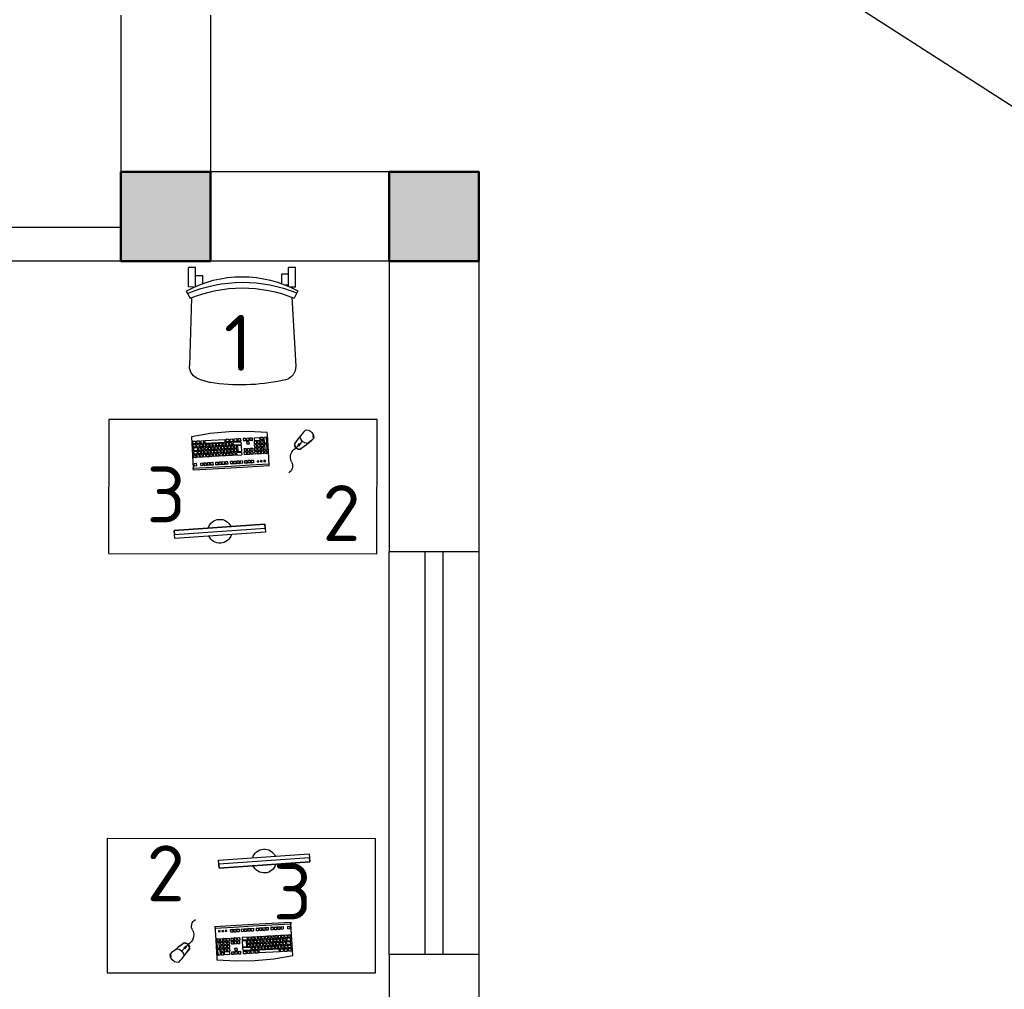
# Model space of a CAD drawing. Header units: millimetres. Extents: x 151654 to 877351, y 70322 to 154322.
# Tile 156 of 173: x 383399 to 387801, y 122399 to 126734. Entities that reach past the tile are written whole.
import ezdxf

# ---------------------------------------------------------------- set-up
doc = ezdxf.new("R2010")
doc.units = ezdxf.units.MM
doc.layers.add('kolonn', color=7, linetype='Continuous')
doc.layers.add('технологич.о', color=152, linetype='Continuous', lineweight=30)
doc.styles.add('GOST', font='isocpeur.ttf')

# ---------------------------------------------------------------- blocks, each defined once
blk = doc.blocks.new('ghsdd')
at = {"ltscale": 50, "true_color": 0x757575}
h = blk.add_hatch(color=8, dxfattribs=at)
h.paths.add_polyline_path([(0, 200), (-200, 200), (-200, 0), (0, 0)])
h.paths.add_polyline_path([(200, 0), (200, 200), (0, 200), (0, 0)])
h.paths.add_polyline_path([(0, 0), (-200, 0), (-200, -200), (0, -200)])
h.paths.add_polyline_path([(0, 0), (0, -200), (200, -200), (200, 0)])
at = {"lineweight": 50, "ltscale": 50}
blk.add_lwpolyline([(200, 200), (200, -200), (-200, -200), (-200, 200), (200, 200)], dxfattribs=at)
blk = doc.blocks.new('клавиатура')
at = {"layer": 'технологич.о', "ltscale": 2}
for p, q in [((-819747.7, 168021.3), (-819733.3, 168105.6)), ((-819733.3, 168105.6), (-819592.6, 168097.4)), ((-819712.4, 168098.6), (-819713.7, 168099.7)), ((-819713.1, 168087), (-819712.4, 168098.6)), ((-819701.9, 168098), (-819712.4, 168098.6)), ((-819702.6, 168086.4), (-819701.9, 168098)), ((-819701.9, 168098), (-819700.9, 168098.7)), ((-819697.1, 168097.7), (-819698.3, 168098.8)), ((-819697.8, 168086), (-819697.1, 168097.7)), ((-819686.6, 168097.1), (-819697.1, 168097.7)), ((-819687.3, 168085.4), (-819686.6, 168097.1)), ((-819686.6, 168097.1), (-819685.7, 168097.7)), ((-819682.4, 168096.8), (-819683.4, 168097.8)), ((-819683.4, 168078.8), (-819682.4, 168096.8)), ((-819682.4, 168096.8), (-819671.9, 168096.2)), ((-819671.9, 168096.2), (-819672.9, 168078.2)), ((-819671.9, 168096.2), (-819671.1, 168096.8)), ((-819667.1, 168095.9), (-819668, 168096.8)), ((-819667.9, 168081.1), (-819667.1, 168095.9)), ((-819667.1, 168095.9), (-819656.6, 168095.3)), ((-819656.6, 168095.3), (-819657.4, 168080.5)), ((-819656.6, 168095.3), (-819655.8, 168095.8)), ((-819651.1, 168095), (-819652.1, 168095.9)), ((-819651.7, 168086), (-819651.1, 168095)), ((-819640.6, 168094.4), (-819651.1, 168095)), ((-819641.1, 168085.4), (-819640.6, 168094.4)), ((-819640.6, 168094.4), (-819639.9, 168094.9)), ((-819592.6, 168097.4), (-819598, 168012.6)), ((-819593.9, 167927.3), (-819584.1, 168096.9)), ((-819584.1, 168096.9), (-819592.6, 168097.4)), ((-819591.9, 168097.4), (-819584.1, 168096.9)), ((-819716.4, 168050.3), (-819715.2, 168051.6)), ((-819714.5, 168063.2), (-819715.6, 168064.3)), ((-819715.4, 168067.9), (-819714.1, 168069.2)), ((-819715.2, 168051.6), (-819714.5, 168063.2)), ((-819715.2, 168051.6), (-819704.6, 168051)), ((-819713.5, 168080.8), (-819714.7, 168081.9)), ((-819714.5, 168085.6), (-819713.1, 168087)), ((-819704, 168062.6), (-819714.5, 168063.2)), ((-819714.1, 168069.2), (-819713.5, 168080.8)), ((-819714.1, 168069.2), (-819703.6, 168068.6)), ((-819702.9, 168080.2), (-819713.5, 168080.8)), ((-819713.1, 168087), (-819702.6, 168086.4)), ((-819704.6, 168051), (-819704, 168062.6)), ((-819704.6, 168051), (-819703.9, 168050)), ((-819704, 168062.6), (-819703, 168063.2)), ((-819703.6, 168068.6), (-819702.9, 168080.2)), ((-819703.6, 168068.6), (-819702.8, 168067.6)), ((-819702.9, 168080.2), (-819701.9, 168080.9)), ((-819702.6, 168086.4), (-819701.7, 168085.3)), ((-819699.9, 168052), (-819700.9, 168052.9)), ((-819700.7, 168056.8), (-819699.6, 168057.6)), ((-819700.5, 168043.1), (-819699.9, 168052)), ((-819699.1, 168066.6), (-819700.1, 168067.5)), ((-819699.9, 168071.3), (-819698.8, 168072.2)), ((-819689.4, 168051.4), (-819699.9, 168052)), ((-819699.6, 168057.6), (-819699.1, 168066.6)), ((-819699.6, 168057.6), (-819689.1, 168057)), ((-819698.2, 168081.2), (-819699.3, 168082.2)), ((-819688.6, 168066), (-819699.1, 168066.6)), ((-819699, 168085.1), (-819697.8, 168086)), ((-819698.8, 168072.2), (-819698.2, 168081.2)), ((-819698.8, 168072.2), (-819688.2, 168071.6)), ((-819687.7, 168080.6), (-819698.2, 168081.2)), ((-819697.8, 168086), (-819687.3, 168085.4)), ((-819689.9, 168042.5), (-819689.4, 168051.4)), ((-819689.4, 168051.4), (-819688.7, 168051.9)), ((-819689.1, 168057), (-819688.6, 168066)), ((-819689.1, 168057), (-819688.4, 168056.4)), ((-819688.6, 168066), (-819687.8, 168066.5)), ((-819688.2, 168071.6), (-819687.7, 168080.6)), ((-819688.2, 168071.6), (-819687.5, 168070.9)), ((-819687.7, 168080.6), (-819686.8, 168081.2)), ((-819687.3, 168085.4), (-819686.5, 168084.7)), ((-819684.2, 168058.5), (-819685.1, 168059.3)), ((-819684.9, 168063.3), (-819683.9, 168064.2)), ((-819684.7, 168049.6), (-819684.2, 168058.5)), ((-819684.5, 168077.9), (-819683.4, 168078.8)), ((-819683.3, 168073.1), (-819684.3, 168074)), ((-819673.7, 168057.9), (-819684.2, 168058.5)), ((-819683.9, 168064.2), (-819683.3, 168073.1)), ((-819683.9, 168064.2), (-819673.3, 168063.6)), ((-819683.4, 168078.8), (-819672.9, 168078.2)), ((-819672.8, 168072.5), (-819683.3, 168073.1)), ((-819674.2, 168048.9), (-819673.7, 168057.9)), ((-819673.7, 168057.9), (-819673, 168058.4)), ((-819673.3, 168063.6), (-819672.8, 168072.5)), ((-819673.3, 168063.6), (-819672.7, 168062.9)), ((-819672.9, 168078.2), (-819672.3, 168077.5)), ((-819672.8, 168072.5), (-819672.1, 168073)), ((-819670.2, 168050.7), (-819669.2, 168051.4)), ((-819668.7, 168060.4), (-819669.5, 168061.2)), ((-819669.4, 168065.2), (-819668.4, 168066)), ((-819669.2, 168051.4), (-819668.7, 168060.4)), ((-819669.2, 168051.4), (-819658.7, 168050.8)), ((-819668.9, 168080.2), (-819667.9, 168081.1)), ((-819667.9, 168075), (-819668.8, 168075.8)), ((-819658.2, 168059.8), (-819668.7, 168060.4)), ((-819668.4, 168066), (-819667.9, 168075)), ((-819668.4, 168066), (-819657.8, 168065.4)), ((-819667.9, 168081.1), (-819657.4, 168080.5)), ((-819657.3, 168074.4), (-819667.9, 168075)), ((-819658.7, 168050.8), (-819658.2, 168059.8)), ((-819658.7, 168050.8), (-819658.1, 168050.2)), ((-819658.2, 168059.8), (-819657.5, 168060.2)), ((-819657.8, 168065.4), (-819657.3, 168074.4)), ((-819657.8, 168065.4), (-819657.3, 168064.8)), ((-819657.4, 168080.5), (-819656.8, 168079.9)), ((-819657.3, 168074.4), (-819656.6, 168074.9)), ((-819653.7, 168051.4), (-819654.6, 168052.2)), ((-819654.3, 168056.2), (-819653.3, 168057)), ((-819654.2, 168042.4), (-819653.7, 168051.4)), ((-819652.8, 168065.9), (-819653.7, 168066.8)), ((-819643.1, 168050.8), (-819653.7, 168051.4)), ((-819653.5, 168070.7), (-819652.5, 168071.5)), ((-819653.3, 168057), (-819652.8, 168065.9)), ((-819653.3, 168057), (-819642.8, 168056.3)), ((-819652, 168080.5), (-819652.9, 168081.3)), ((-819642.3, 168065.3), (-819652.8, 168065.9)), ((-819652.7, 168085.2), (-819651.7, 168086)), ((-819652.5, 168071.5), (-819652, 168080.5)), ((-819652.5, 168071.5), (-819642, 168070.9)), ((-819641.5, 168079.9), (-819652, 168080.5)), ((-819651.7, 168086), (-819641.1, 168085.4)), ((-819643.7, 168041.8), (-819643.1, 168050.8)), ((-819643.1, 168050.8), (-819642.4, 168051.3)), ((-819642.8, 168056.3), (-819642.3, 168065.3)), ((-819642.8, 168056.3), (-819642.2, 168055.7)), ((-819642.3, 168065.3), (-819641.6, 168065.8)), ((-819642, 168070.9), (-819641.5, 168079.9)), ((-819642, 168070.9), (-819641.4, 168070.3)), ((-819641.5, 168079.9), (-819640.8, 168080.4)), ((-819641.1, 168085.4), (-819640.5, 168084.8)), ((-819616.2, 168053.6), (-819615.4, 168054.3)), ((-819614.8, 168063.2), (-819615.6, 168064)), ((-819615.4, 168054.3), (-819614.8, 168063.2)), ((-819615.4, 168054.3), (-819604.8, 168053.7)), ((-819604.3, 168062.6), (-819614.8, 168063.2)), ((-819614.5, 168083.2), (-819613.7, 168083.8)), ((-819613.1, 168092.8), (-819613.9, 168093.5)), ((-819613.7, 168083.8), (-819613.1, 168092.8)), ((-819613.7, 168083.8), (-819603.1, 168083.2)), ((-819602.6, 168092.2), (-819613.1, 168092.8)), ((-819604.8, 168053.7), (-819604.3, 168062.6)), ((-819604.8, 168053.7), (-819604.1, 168052.9)), ((-819604.3, 168062.6), (-819603.4, 168063.3)), ((-819603.1, 168083.2), (-819602.6, 168092.2)), ((-819603.1, 168083.2), (-819602.3, 168082.4)), ((-819602.6, 168092.2), (-819601.7, 168092.8)), ((-819756.1, 167936.7), (-819747.7, 168021.3)), ((-819720.7, 167956.1), (-819715.5, 168046)), ((-819715.5, 168046), (-819716.6, 168047.1)), ((-819715.5, 168046), (-819705, 168045.4)), ((-819705, 168045.4), (-819710.2, 167955.5)), ((-819705, 168045.4), (-819704.1, 168046)), ((-819702.5, 168007.8), (-819703.4, 168008.7)), ((-819703.2, 168012.6), (-819702.2, 168013.4)), ((-819703, 167998.9), (-819702.5, 168007.8)), ((-819701.7, 168022.4), (-819702.6, 168023.3)), ((-819692, 168007.2), (-819702.5, 168007.8)), ((-819702.3, 168027.5), (-819701.3, 168028.3)), ((-819702.2, 168013.4), (-819701.7, 168022.4)), ((-819702.2, 168013.4), (-819691.6, 168012.8)), ((-819700.8, 168037.3), (-819701.7, 168038.2)), ((-819691.1, 168021.8), (-819701.7, 168022.4)), ((-819701.5, 168042.2), (-819700.5, 168043.1)), ((-819701.3, 168028.3), (-819700.8, 168037.3)), ((-819701.3, 168028.3), (-819690.8, 168027.7)), ((-819690.3, 168036.7), (-819700.8, 168037.3)), ((-819700.5, 168043.1), (-819689.9, 168042.5)), ((-819692.5, 167998.2), (-819692, 168007.2)), ((-819692, 168007.2), (-819691.2, 168007.7)), ((-819691.6, 168012.8), (-819691.1, 168021.8)), ((-819691.6, 168012.8), (-819691, 168012.2)), ((-819691.1, 168021.8), (-819690.4, 168022.3)), ((-819690.8, 168027.7), (-819690.3, 168036.7)), ((-819690.8, 168027.7), (-819690.1, 168027.1)), ((-819690.3, 168036.7), (-819689.5, 168037.2)), ((-819689.9, 168042.5), (-819689.3, 168041.8)), ((-819686.7, 168014.3), (-819687.6, 168015.1)), ((-819687.4, 168019.5), (-819686.4, 168020.3)), ((-819687.3, 168005.3), (-819686.7, 168014.3)), ((-819685.9, 168029.2), (-819686.8, 168030)), ((-819676.2, 168013.7), (-819686.7, 168014.3)), ((-819686.5, 168034.2), (-819685.5, 168035)), ((-819686.4, 168020.3), (-819685.9, 168029.2)), ((-819686.4, 168020.3), (-819675.9, 168019.6)), ((-819685, 168044), (-819685.9, 168044.8)), ((-819675.4, 168028.6), (-819685.9, 168029.2)), ((-819685.7, 168048.8), (-819684.7, 168049.6)), ((-819685.5, 168035), (-819685, 168044)), ((-819685.5, 168035), (-819675, 168034.4)), ((-819674.5, 168043.3), (-819685, 168044)), ((-819684.7, 168049.6), (-819674.2, 168048.9)), ((-819676.7, 168004.7), (-819676.2, 168013.7)), ((-819676.2, 168013.7), (-819675.6, 168014.2)), ((-819675.9, 168019.6), (-819675.4, 168028.6)), ((-819675.9, 168019.6), (-819675.3, 168019.1)), ((-819675.4, 168028.6), (-819674.7, 168029.1)), ((-819675, 168034.4), (-819674.5, 168043.3)), ((-819675, 168034.4), (-819674.4, 168033.8)), ((-819674.5, 168043.3), (-819673.8, 168043.8)), ((-819674.2, 168048.9), (-819673.6, 168048.4)), ((-819672.7, 168006.5), (-819671.8, 168007.2)), ((-819671.3, 168016.2), (-819672.1, 168017)), ((-819671.9, 168021.4), (-819670.9, 168022.1)), ((-819671.8, 168007.2), (-819671.3, 168016.2)), ((-819671.8, 168007.2), (-819661.3, 168006.6)), ((-819660.7, 168015.6), (-819671.3, 168016.2)), ((-819670.4, 168031.1), (-819671.2, 168031.9)), ((-819671, 168036.1), (-819670.1, 168036.8)), ((-819670.9, 168022.1), (-819670.4, 168031.1)), ((-819670.9, 168022.1), (-819660.4, 168021.5)), ((-819669.5, 168045.8), (-819670.4, 168046.6)), ((-819659.9, 168030.5), (-819670.4, 168031.1)), ((-819670.1, 168036.8), (-819669.5, 168045.8)), ((-819670.1, 168036.8), (-819659.5, 168036.2)), ((-819659, 168045.2), (-819669.5, 168045.8)), ((-819661.3, 168006.6), (-819660.7, 168015.6)), ((-819661.3, 168006.6), (-819660.7, 168006)), ((-819660.7, 168015.6), (-819660.1, 168016)), ((-819660.4, 168021.5), (-819659.9, 168030.5)), ((-819660.4, 168021.5), (-819659.8, 168020.9)), ((-819659.9, 168030.5), (-819659.2, 168030.9)), ((-819659.5, 168036.2), (-819659, 168045.2)), ((-819659.5, 168036.2), (-819659, 168035.7)), ((-819659, 168045.2), (-819658.4, 168045.6)), ((-819656.2, 168007.2), (-819657.1, 168008.1)), ((-819656.9, 168012.5), (-819655.9, 168013.3)), ((-819656.7, 167998.3), (-819656.2, 168007.2)), ((-819655.4, 168022.3), (-819656.3, 168023.1)), ((-819645.7, 168006.6), (-819656.2, 168007.2)), ((-819656, 168027.1), (-819655, 168027.9)), ((-819655.9, 168013.3), (-819655.4, 168022.3)), ((-819655.9, 168013.3), (-819645.3, 168012.7)), ((-819654.5, 168036.8), (-819655.4, 168037.7)), ((-819644.8, 168021.7), (-819655.4, 168022.3)), ((-819655.2, 168041.6), (-819654.2, 168042.4)), ((-819655, 168027.9), (-819654.5, 168036.8)), ((-819655, 168027.9), (-819644.5, 168027.3)), ((-819644, 168036.2), (-819654.5, 168036.8)), ((-819654.2, 168042.4), (-819643.7, 168041.8)), ((-819646.2, 167997.6), (-819645.7, 168006.6)), ((-819645.7, 168006.6), (-819645, 168007.1)), ((-819645.3, 168012.7), (-819644.8, 168021.7)), ((-819645.3, 168012.7), (-819644.8, 168012.1)), ((-819644.8, 168021.7), (-819644.1, 168022.2)), ((-819644.5, 168027.3), (-819644, 168036.2)), ((-819644.5, 168027.3), (-819643.9, 168026.6)), ((-819644, 168036.2), (-819643.3, 168036.7)), ((-819643.7, 168041.8), (-819643.1, 168041.2)), ((-819618.8, 168008.7), (-819618, 168009.4)), ((-819617.4, 168018.4), (-819618.2, 168019.1)), ((-819618, 168023.7), (-819617.1, 168024.3)), ((-819618, 168009.4), (-819617.4, 168018.4)), ((-819618, 168009.4), (-819607.4, 168008.8)), ((-819616.6, 168033.3), (-819617.4, 168034)), ((-819606.9, 168017.8), (-819617.4, 168018.4)), ((-819617.1, 168038.4), (-819616.2, 168039.1)), ((-819617.1, 168024.3), (-819616.6, 168033.3)), ((-819617.1, 168024.3), (-819606.6, 168023.7)), ((-819606.1, 168032.7), (-819616.6, 168033.3)), ((-819615.7, 168048.1), (-819616.5, 168048.8)), ((-819616.2, 168039.1), (-819615.7, 168048.1)), ((-819616.2, 168039.1), (-819605.7, 168038.5)), ((-819605.2, 168047.5), (-819615.7, 168048.1)), ((-819607.4, 168008.8), (-819606.9, 168017.8)), ((-819607.4, 168008.8), (-819606.7, 168008)), ((-819606.9, 168017.8), (-819606, 168018.4)), ((-819606.6, 168023.7), (-819606.1, 168032.7)), ((-819606.6, 168023.7), (-819605.8, 168022.9)), ((-819606.1, 168032.7), (-819605.1, 168033.3)), ((-819605.7, 168038.5), (-819605.2, 168047.5)), ((-819605.7, 168038.5), (-819604.9, 168037.7)), ((-819605.2, 168047.5), (-819604.3, 168048.1)), ((-819598, 168012.6), (-819602.5, 167927.8)), ((-819705, 167964.2), (-819705.9, 167965)), ((-819705.7, 167969), (-819704.7, 167969.8)), ((-819705.5, 167955.2), (-819705, 167964.2)), ((-819704.2, 167978.7), (-819705.1, 167979.6)), ((-819694.5, 167963.6), (-819705, 167964.2)), ((-819704.9, 167983.5), (-819703.9, 167984.3)), ((-819704.7, 167969.8), (-819704.2, 167978.7)), ((-819704.7, 167969.8), (-819694.2, 167969.2)), ((-819703.3, 167993.3), (-819704.3, 167994.1)), ((-819693.7, 167978.1), (-819704.2, 167978.7)), ((-819704, 167998.1), (-819703, 167998.9)), ((-819703.9, 167984.3), (-819703.3, 167993.3)), ((-819703.9, 167984.3), (-819693.3, 167983.7)), ((-819692.8, 167992.7), (-819703.3, 167993.3)), ((-819703, 167998.9), (-819692.5, 167998.2)), ((-819695, 167954.6), (-819694.5, 167963.6)), ((-819694.5, 167963.6), (-819693.8, 167964)), ((-819694.2, 167969.2), (-819693.7, 167978.1)), ((-819694.2, 167969.2), (-819693.6, 167968.6)), ((-819693.7, 167978.1), (-819693, 167978.6)), ((-819693.3, 167983.7), (-819692.8, 167992.7)), ((-819693.3, 167983.7), (-819692.7, 167983.1)), ((-819692.8, 167992.7), (-819692.1, 167993.1)), ((-819692.5, 167998.2), (-819691.9, 167997.6)), ((-819689.3, 167970.7), (-819690.1, 167971.4)), ((-819689.9, 167975.5), (-819689, 167976.2)), ((-819689.8, 167961.7), (-819689.3, 167970.7)), ((-819688.4, 167985.2), (-819689.3, 167986)), ((-819678.7, 167970.1), (-819689.3, 167970.7)), ((-819689, 167990), (-819688.1, 167990.8)), ((-819689, 167976.2), (-819688.4, 167985.2)), ((-819689, 167976.2), (-819678.4, 167975.6)), ((-819687.6, 167999.8), (-819688.4, 168000.6)), ((-819677.9, 167984.6), (-819688.4, 167985.2)), ((-819688.2, 168004.6), (-819687.3, 168005.3)), ((-819688.1, 167990.8), (-819687.6, 167999.8)), ((-819688.1, 167990.8), (-819677.6, 167990.2)), ((-819677.1, 167999.1), (-819687.6, 167999.8)), ((-819687.3, 168005.3), (-819676.7, 168004.7)), ((-819679.3, 167961.1), (-819678.7, 167970.1)), ((-819678.7, 167970.1), (-819678.1, 167970.5)), ((-819678.4, 167975.6), (-819677.9, 167984.6)), ((-819678.4, 167975.6), (-819677.9, 167975.1)), ((-819677.9, 167984.6), (-819677.3, 167985)), ((-819677.6, 167990.2), (-819677.1, 167999.1)), ((-819677.6, 167990.2), (-819677, 167989.6)), ((-819677.1, 167999.1), (-819676.4, 167999.6)), ((-819676.7, 168004.7), (-819676.2, 168004.2)), ((-819675.2, 167962.8), (-819674.3, 167963.6)), ((-819673.8, 167972.5), (-819674.6, 167973.3)), ((-819674.4, 167977.4), (-819673.5, 167978.1)), ((-819674.3, 167963.6), (-819673.8, 167972.5)), ((-819674.3, 167963.6), (-819663.8, 167962.9)), ((-819672.9, 167987), (-819673.8, 167987.8)), ((-819663.3, 167971.9), (-819673.8, 167972.5)), ((-819673.5, 167991.9), (-819672.6, 167992.6)), ((-819673.5, 167978.1), (-819672.9, 167987)), ((-819673.5, 167978.1), (-819662.9, 167977.5)), ((-819672.1, 168001.6), (-819672.9, 168002.4)), ((-819662.4, 167986.4), (-819672.9, 167987)), ((-819672.6, 167992.6), (-819672.1, 168001.6)), ((-819672.6, 167992.6), (-819662.1, 167992)), ((-819661.6, 168001), (-819672.1, 168001.6)), ((-819663.8, 167962.9), (-819663.3, 167971.9)), ((-819663.8, 167962.9), (-819663.3, 167962.4)), ((-819663.3, 167971.9), (-819662.7, 167972.3)), ((-819662.9, 167977.5), (-819662.4, 167986.4)), ((-819662.9, 167977.5), (-819662.4, 167976.9)), ((-819662.4, 167986.4), (-819661.8, 167986.9)), ((-819662.1, 167992), (-819661.6, 168001)), ((-819662.1, 167992), (-819661.6, 167991.5)), ((-819661.6, 168001), (-819661, 168001.4)), ((-819658.8, 167962.6), (-819659.7, 167963.5)), ((-819659.4, 167967.9), (-819658.5, 167968.7)), ((-819659.3, 167953.7), (-819658.8, 167962.6)), ((-819657.9, 167977.7), (-819658.8, 167978.5)), ((-819648.3, 167962), (-819658.8, 167962.6)), ((-819658.6, 167983), (-819657.6, 167983.8)), ((-819658.5, 167968.7), (-819657.9, 167977.7)), ((-819658.5, 167968.7), (-819647.9, 167968.1)), ((-819657.1, 167992.7), (-819657.9, 167993.5)), ((-819647.4, 167977), (-819657.9, 167977.7)), ((-819657.7, 167997.5), (-819656.7, 167998.3)), ((-819657.6, 167983.8), (-819657.1, 167992.7)), ((-819657.6, 167983.8), (-819647.1, 167983.1)), ((-819646.5, 167992.1), (-819657.1, 167992.7)), ((-819656.7, 167998.3), (-819646.2, 167997.6)), ((-819648.8, 167953.1), (-819648.3, 167962)), ((-819648.3, 167962), (-819647.6, 167962.5)), ((-819647.9, 167968.1), (-819647.4, 167977)), ((-819647.9, 167968.1), (-819647.4, 167967.5)), ((-819647.4, 167977), (-819646.7, 167977.5)), ((-819647.1, 167983.1), (-819646.5, 167992.1)), ((-819647.1, 167983.1), (-819646.5, 167982.6)), ((-819646.5, 167992.1), (-819645.9, 167992.6)), ((-819646.2, 167997.6), (-819645.6, 167997.1)), ((-819620.4, 167967.3), (-819621.2, 167968)), ((-819620.9, 167972.2), (-819620.1, 167972.9)), ((-819620.9, 167958.3), (-819620.4, 167967.3)), ((-819609.9, 167966.7), (-819620.4, 167967.3)), ((-819619.6, 167981.8), (-819620.3, 167982.6)), ((-819620.1, 167986.6), (-819619.2, 167987.3)), ((-819620.1, 167972.9), (-819619.6, 167981.8)), ((-819620.1, 167972.9), (-819609.6, 167972.2)), ((-819609, 167981.2), (-819619.6, 167981.8)), ((-819618.7, 167996.3), (-819619.5, 167997)), ((-819619.2, 167987.3), (-819618.7, 167996.3)), ((-819619.2, 167987.3), (-819608.7, 167986.7)), ((-819608.2, 167995.7), (-819618.7, 167996.3)), ((-819610.4, 167957.7), (-819609.9, 167966.7)), ((-819609.9, 167966.7), (-819609, 167967.3)), ((-819609.6, 167972.2), (-819609, 167981.2)), ((-819609.6, 167972.2), (-819608.8, 167971.5)), ((-819609, 167981.2), (-819608.1, 167981.8)), ((-819608.7, 167986.7), (-819608.2, 167995.7)), ((-819608.7, 167986.7), (-819607.9, 167985.9)), ((-819608.2, 167995.7), (-819607.3, 167996.3)), ((-819757.4, 167851.6), (-819756.1, 167936.7)), ((-819723.9, 167919.5), (-819722.8, 167920.7)), ((-819722.1, 167932.3), (-819723.1, 167933.2)), ((-819722.8, 167937.4), (-819721.7, 167938.5)), ((-819722.8, 167920.7), (-819722.1, 167932.3)), ((-819722.8, 167920.7), (-819712.2, 167920.1)), ((-819721, 167950.1), (-819722.1, 167951)), ((-819711.6, 167931.6), (-819722.1, 167932.3)), ((-819721.8, 167954.9), (-819720.7, 167956.1)), ((-819721.7, 167938.5), (-819721, 167950.1)), ((-819721.7, 167938.5), (-819711.2, 167937.9)), ((-819710.5, 167949.5), (-819721, 167950.1)), ((-819720.7, 167956.1), (-819710.2, 167955.5)), ((-819712.2, 167920.1), (-819711.6, 167931.6)), ((-819712.2, 167920.1), (-819711.5, 167919.2)), ((-819711.6, 167931.6), (-819710.7, 167932.2)), ((-819711.2, 167937.9), (-819710.5, 167949.5)), ((-819711.2, 167937.9), (-819710.5, 167937)), ((-819710.5, 167949.5), (-819709.7, 167950.1)), ((-819710.2, 167955.5), (-819709.5, 167954.6)), ((-819709.7, 167884), (-819707.6, 167919.8)), ((-819707.6, 167919.8), (-819708.5, 167920.7)), ((-819708.2, 167924.8), (-819707.3, 167925.6)), ((-819706.7, 167934.6), (-819707.6, 167935.4)), ((-819707.6, 167919.8), (-819697.1, 167919.2)), ((-819707.4, 167939.6), (-819706.4, 167940.3)), ((-819707.3, 167925.6), (-819706.7, 167934.6)), ((-819707.3, 167925.6), (-819696.7, 167925)), ((-819705.9, 167949.3), (-819706.8, 167950.1)), ((-819696.2, 167934), (-819706.7, 167934.6)), ((-819706.5, 167954.4), (-819705.5, 167955.2)), ((-819706.4, 167940.3), (-819705.9, 167949.3)), ((-819706.4, 167940.3), (-819695.9, 167939.7)), ((-819695.4, 167948.7), (-819705.9, 167949.3)), ((-819705.5, 167955.2), (-819695, 167954.6)), ((-819697.1, 167919.2), (-819699.2, 167883.4)), ((-819697.1, 167919.2), (-819696.4, 167919.7)), ((-819696.7, 167925), (-819696.2, 167934)), ((-819696.7, 167925), (-819696.1, 167924.4)), ((-819696.2, 167934), (-819695.5, 167934.4)), ((-819695.9, 167939.7), (-819695.4, 167948.7)), ((-819695.9, 167939.7), (-819695.3, 167939.1)), ((-819695.4, 167948.7), (-819694.7, 167949.2)), ((-819695, 167954.6), (-819694.4, 167954)), ((-819693.2, 167917.5), (-819692.3, 167918.2)), ((-819691.8, 167927.2), (-819692.6, 167928)), ((-819692.4, 167931.5), (-819691.5, 167932.3)), ((-819692.3, 167918.2), (-819691.8, 167927.2)), ((-819692.3, 167918.2), (-819681.8, 167917.6)), ((-819691, 167941.2), (-819691.8, 167942)), ((-819681.3, 167926.6), (-819691.8, 167927.2)), ((-819691.6, 167946.4), (-819690.6, 167947.1)), ((-819691.5, 167932.3), (-819691, 167941.2)), ((-819691.5, 167932.3), (-819681, 167931.7)), ((-819680.5, 167940.6), (-819691, 167941.2)), ((-819690.1, 167956.1), (-819690.9, 167956.9)), ((-819690.7, 167961), (-819689.8, 167961.7)), ((-819690.6, 167947.1), (-819690.1, 167956.1)), ((-819690.6, 167947.1), (-819680.1, 167946.5)), ((-819679.6, 167955.5), (-819690.1, 167956.1)), ((-819689.8, 167961.7), (-819679.3, 167961.1)), ((-819681.8, 167917.6), (-819681.3, 167926.6)), ((-819681.3, 167926.6), (-819680.6, 167927)), ((-819681, 167931.7), (-819680.5, 167940.6)), ((-819681, 167931.7), (-819680.4, 167931.1)), ((-819680.5, 167940.6), (-819679.8, 167941.1)), ((-819680.1, 167946.5), (-819679.6, 167955.5)), ((-819680.1, 167946.5), (-819679.6, 167946)), ((-819679.6, 167955.5), (-819679, 167955.9)), ((-819679.3, 167961.1), (-819678.7, 167960.5)), ((-819677.8, 167918.7), (-819676.9, 167919.4)), ((-819676.3, 167928.4), (-819677.2, 167929.1)), ((-819676.9, 167933.4), (-819676, 167934.1)), ((-819676.9, 167919.4), (-819676.3, 167928.4)), ((-819676.9, 167919.4), (-819666.3, 167918.8)), ((-819675.5, 167943.1), (-819676.3, 167943.9)), ((-819665.8, 167927.7), (-819676.3, 167928.4)), ((-819676.1, 167948.3), (-819675.2, 167949)), ((-819676, 167934.1), (-819675.5, 167943.1)), ((-819676, 167934.1), (-819665.5, 167933.5)), ((-819665, 167942.5), (-819675.5, 167943.1)), ((-819674.6, 167958), (-819675.4, 167958.7)), ((-819675.2, 167949), (-819674.6, 167958)), ((-819675.2, 167949), (-819664.6, 167948.4)), ((-819664.1, 167957.3), (-819674.6, 167958)), ((-819666.3, 167918.8), (-819665.8, 167927.7)), ((-819666.3, 167918.8), (-819665.8, 167918.2)), ((-819665.8, 167927.7), (-819665.2, 167928.2)), ((-819665.5, 167933.5), (-819665, 167942.5)), ((-819665.5, 167933.5), (-819665, 167933)), ((-819665, 167942.5), (-819664.4, 167942.9)), ((-819664.6, 167948.4), (-819664.1, 167957.3)), ((-819664.6, 167948.4), (-819664.1, 167947.8)), ((-819664.1, 167957.3), (-819663.5, 167957.8)), ((-819661.4, 167918.5), (-819662.3, 167919.4)), ((-819662, 167923.3), (-819661, 167924.1)), ((-819661.9, 167909.6), (-819661.4, 167918.5)), ((-819660.5, 167933.1), (-819661.4, 167933.9)), ((-819650.8, 167917.9), (-819661.4, 167918.5)), ((-819661.2, 167938), (-819660.2, 167938.8)), ((-819661, 167924.1), (-819660.5, 167933.1)), ((-819661, 167924.1), (-819650.5, 167923.5)), ((-819659.7, 167947.8), (-819660.5, 167948.6)), ((-819650, 167932.5), (-819660.5, 167933.1)), ((-819660.3, 167952.9), (-819659.3, 167953.7)), ((-819660.2, 167938.8), (-819659.7, 167947.8)), ((-819660.2, 167938.8), (-819649.7, 167938.2)), ((-819649.1, 167947.1), (-819659.7, 167947.8)), ((-819659.3, 167953.7), (-819648.8, 167953.1)), ((-819651.4, 167909), (-819650.8, 167917.9)), ((-819650.8, 167917.9), (-819650.2, 167918.4)), ((-819650.5, 167923.5), (-819650, 167932.5)), ((-819650.5, 167923.5), (-819649.9, 167922.9)), ((-819650, 167932.5), (-819649.3, 167932.9)), ((-819649.7, 167938.2), (-819649.1, 167947.1)), ((-819649.7, 167938.2), (-819649.1, 167937.6)), ((-819649.1, 167947.1), (-819648.5, 167947.6)), ((-819648.8, 167953.1), (-819648.2, 167952.5)), ((-819623.9, 167920.5), (-819623.1, 167921.2)), ((-819622.6, 167930.2), (-819623.3, 167930.9)), ((-819623.1, 167921.2), (-819622.6, 167930.2)), ((-819623.1, 167921.2), (-819612.5, 167920.6)), ((-819622.6, 167943), (-819621.8, 167943.7)), ((-819612, 167929.6), (-819622.6, 167930.2)), ((-819621.3, 167952.7), (-819622, 167953.4)), ((-819621.8, 167957.7), (-819620.9, 167958.3)), ((-819621.8, 167943.7), (-819621.3, 167952.7)), ((-819621.8, 167943.7), (-819611.2, 167943.1)), ((-819610.7, 167952.1), (-819621.3, 167952.7)), ((-819620.9, 167958.3), (-819610.4, 167957.7)), ((-819612.5, 167920.6), (-819612, 167929.6)), ((-819612.5, 167920.6), (-819611.8, 167919.8)), ((-819612, 167929.6), (-819611.1, 167930.2)), ((-819611.2, 167943.1), (-819610.7, 167952.1)), ((-819611.2, 167943.1), (-819610.5, 167942.3)), ((-819610.7, 167952.1), (-819609.8, 167952.7)), ((-819610.4, 167957.7), (-819609.6, 167956.9)), ((-819602.5, 167927.8), (-819607.8, 167843)), ((-819603.7, 167757.6), (-819593.9, 167927.3)), ((-819726, 167884.4), (-819724.8, 167885.6)), ((-819724.1, 167897.2), (-819725.2, 167898.2)), ((-819724.9, 167902), (-819723.8, 167903.1)), ((-819724.8, 167885.6), (-819724.1, 167897.2)), ((-819724.8, 167885.6), (-819714.3, 167885)), ((-819723.1, 167914.7), (-819724.1, 167915.7)), ((-819713.6, 167896.6), (-819724.1, 167897.2)), ((-819723.8, 167903.1), (-819723.1, 167914.7)), ((-819723.8, 167903.1), (-819713.2, 167902.5)), ((-819712.6, 167914.1), (-819723.1, 167914.7)), ((-819714.3, 167885), (-819713.6, 167896.6)), ((-819714.3, 167885), (-819713.5, 167884.1)), ((-819713.6, 167896.6), (-819712.7, 167897.2)), ((-819713.2, 167902.5), (-819712.6, 167914.1)), ((-819713.2, 167902.5), (-819712.5, 167901.6)), ((-819712.6, 167914.1), (-819711.7, 167914.7)), ((-819710.7, 167883.3), (-819709.7, 167884)), ((-819709.7, 167884), (-819699.2, 167883.4)), ((-819699.2, 167883.4), (-819698.5, 167882.8)), ((-819696, 167882.3), (-819694.8, 167883.2)), ((-819694, 167900.1), (-819694.9, 167901.1)), ((-819694.8, 167883.2), (-819694, 167900.1)), ((-819694.8, 167883.2), (-819668.5, 167881.6)), ((-819694.3, 167903.5), (-819693.3, 167904.3)), ((-819694, 167900.1), (-819667.5, 167898.6)), ((-819692.8, 167913.3), (-819693.7, 167914.1)), ((-819693.3, 167904.3), (-819692.8, 167913.3)), ((-819693.3, 167904.3), (-819682.8, 167903.7)), ((-819682.3, 167912.7), (-819692.8, 167913.3)), ((-819682.8, 167903.7), (-819682.3, 167912.7)), ((-819682.8, 167903.7), (-819682.2, 167903.1)), ((-819682.3, 167912.7), (-819681.6, 167913.2)), ((-819681.8, 167917.6), (-819681.2, 167917)), ((-819678.7, 167903.8), (-819677.7, 167904.5)), ((-819677.2, 167913.5), (-819678, 167914.3)), ((-819677.7, 167904.5), (-819677.2, 167913.5)), ((-819677.7, 167904.5), (-819667.2, 167903.9)), ((-819666.7, 167912.9), (-819677.2, 167913.5)), ((-819667.5, 167898.6), (-819668.5, 167881.6)), ((-819668.5, 167881.6), (-819668.1, 167881.3)), ((-819667.5, 167898.6), (-819667, 167898.9)), ((-819667.2, 167903.9), (-819666.7, 167912.9)), ((-819667.2, 167903.9), (-819666.7, 167903.4)), ((-819666.7, 167912.9), (-819666.1, 167913.3)), ((-819664.5, 167880.8), (-819663.5, 167881.4)), ((-819663.5, 167881.4), (-819662.2, 167903.7)), ((-819663.5, 167881.4), (-819653, 167880.8)), ((-819662.2, 167903.7), (-819663.1, 167904.5)), ((-819662.9, 167908.8), (-819661.9, 167909.6)), ((-819662.2, 167903.7), (-819651.7, 167903)), ((-819661.9, 167909.6), (-819651.4, 167909)), ((-819651.7, 167903), (-819653, 167880.8)), ((-819653, 167880.8), (-819652.4, 167880.3)), ((-819651.7, 167903), (-819651, 167903.5)), ((-819651.4, 167909), (-819650.8, 167908.4)), ((-819626.5, 167876.5), (-819625.6, 167877.2)), ((-819625.1, 167886.2), (-819625.9, 167886.9)), ((-819625.6, 167891.4), (-819624.8, 167892.1)), ((-819625.6, 167877.2), (-819625.1, 167886.2)), ((-819625.6, 167877.2), (-819615.1, 167876.6)), ((-819614.6, 167885.6), (-819625.1, 167886.2)), ((-819624.2, 167901.1), (-819625, 167901.8)), ((-819624.8, 167906.1), (-819623.9, 167906.8)), ((-819624.8, 167892.1), (-819624.2, 167901.1)), ((-819624.8, 167892.1), (-819614.2, 167891.5)), ((-819623.4, 167915.7), (-819624.2, 167916.5)), ((-819613.7, 167900.5), (-819624.2, 167901.1)), ((-819623.9, 167906.8), (-819623.4, 167915.7)), ((-819623.9, 167906.8), (-819613.4, 167906.1)), ((-819612.9, 167915.1), (-819623.4, 167915.7)), ((-819615.1, 167876.6), (-819614.6, 167885.6)), ((-819615.1, 167876.6), (-819614.3, 167875.8)), ((-819614.6, 167885.6), (-819613.7, 167886.2)), ((-819614.2, 167891.5), (-819613.7, 167900.5)), ((-819614.2, 167891.5), (-819613.5, 167890.7)), ((-819613.7, 167900.5), (-819612.8, 167901.1)), ((-819613.4, 167906.1), (-819612.9, 167915.1)), ((-819613.4, 167906.1), (-819612.6, 167905.4)), ((-819612.9, 167915.1), (-819612, 167915.7)), ((-819753, 167766.3), (-819757.4, 167851.6)), ((-819728.9, 167833.3), (-819727.8, 167834.2)), ((-819727.2, 167843.2), (-819728.3, 167844.2)), ((-819728, 167848.1), (-819726.9, 167849)), ((-819727.8, 167834.2), (-819727.2, 167843.2)), ((-819727.8, 167834.2), (-819717.2, 167833.6)), ((-819726.4, 167857.9), (-819727.4, 167858.9)), ((-819727.2, 167862.7), (-819726.1, 167863.6)), ((-819716.7, 167842.6), (-819727.2, 167843.2)), ((-819726.9, 167849), (-819726.4, 167857.9)), ((-819726.9, 167849), (-819716.4, 167848.4)), ((-819725.5, 167872.6), (-819726.6, 167873.5)), ((-819715.9, 167857.3), (-819726.4, 167857.9)), ((-819726.1, 167863.6), (-819725.5, 167872.6)), ((-819726.1, 167863.6), (-819715.5, 167863)), ((-819715, 167871.9), (-819725.5, 167872.6)), ((-819717.2, 167833.6), (-819716.7, 167842.6)), ((-819717.2, 167833.6), (-819716.5, 167832.9)), ((-819716.7, 167842.6), (-819715.9, 167843.2)), ((-819716.4, 167848.4), (-819715.9, 167857.3)), ((-819716.4, 167848.4), (-819715.7, 167847.6)), ((-819715.9, 167857.3), (-819715, 167857.9)), ((-819715.5, 167863), (-819715, 167871.9)), ((-819715.5, 167863), (-819714.8, 167862.3)), ((-819715, 167871.9), (-819714.2, 167872.5)), ((-819712.6, 167847.3), (-819711.6, 167848.1)), ((-819711.1, 167857.1), (-819712, 167857.9)), ((-819711.6, 167848.1), (-819711.1, 167857.1)), ((-819711.6, 167848.1), (-819701.1, 167847.5)), ((-819700.5, 167856.4), (-819711.1, 167857.1)), ((-819701.1, 167847.5), (-819700.5, 167856.4)), ((-819701.1, 167847.5), (-819700.4, 167846.8)), ((-819700.5, 167856.4), (-819699.8, 167857)), ((-819682.6, 167830.9), (-819681.8, 167831.6)), ((-819681.3, 167840.5), (-819682, 167841.2)), ((-819681.8, 167831.6), (-819681.3, 167840.5)), ((-819681.8, 167831.6), (-819671.3, 167830.9)), ((-819681.7, 167845.7), (-819680.9, 167846.3)), ((-819681.3, 167840.5), (-819670.7, 167839.9)), ((-819680.4, 167855.3), (-819681.1, 167855.9)), ((-819680.9, 167846.3), (-819680.4, 167855.3)), ((-819680.9, 167846.3), (-819670.4, 167845.7)), ((-819680.8, 167860.3), (-819680.1, 167860.9)), ((-819680.4, 167855.3), (-819669.9, 167854.7)), ((-819679.6, 167869.9), (-819680.2, 167870.5)), ((-819680.1, 167860.9), (-819679.6, 167869.9)), ((-819680.1, 167860.9), (-819669.6, 167860.3)), ((-819679.6, 167869.9), (-819669, 167869.3)), ((-819670.7, 167839.9), (-819671.3, 167830.9)), ((-819671.3, 167830.9), (-819670.8, 167830.5)), ((-819670.7, 167839.9), (-819670.3, 167840.2)), ((-819669.9, 167854.7), (-819670.4, 167845.7)), ((-819670.4, 167845.7), (-819670, 167845.3)), ((-819669.9, 167854.7), (-819669.4, 167855)), ((-819669, 167869.3), (-819669.6, 167860.3)), ((-819669.6, 167860.3), (-819669.2, 167859.9)), ((-819669, 167869.3), (-819668.6, 167869.6)), ((-819667.5, 167829.8), (-819666.5, 167830.7)), ((-819665.9, 167839.6), (-819666.9, 167840.5)), ((-819666.6, 167844.6), (-819665.6, 167845.4)), ((-819666.5, 167830.7), (-819665.9, 167839.6)), ((-819666.5, 167830.7), (-819655.9, 167830.1)), ((-819665.1, 167854.4), (-819666, 167855.2)), ((-819655.4, 167839), (-819665.9, 167839.6)), ((-819665.7, 167859.2), (-819664.8, 167860)), ((-819665.6, 167845.4), (-819665.1, 167854.4)), ((-819665.6, 167845.4), (-819655.1, 167844.8)), ((-819664.2, 167869), (-819665.1, 167869.8)), ((-819654.6, 167853.8), (-819665.1, 167854.4)), ((-819664.8, 167860), (-819664.2, 167869)), ((-819664.8, 167860), (-819654.2, 167859.4)), ((-819653.7, 167868.4), (-819664.2, 167869)), ((-819655.9, 167830.1), (-819655.4, 167839)), ((-819655.9, 167830.1), (-819655.3, 167829.4)), ((-819655.4, 167839), (-819654.7, 167839.5)), ((-819655.1, 167844.8), (-819654.6, 167853.8)), ((-819655.1, 167844.8), (-819654.5, 167844.2)), ((-819654.6, 167853.8), (-819653.9, 167854.3)), ((-819654.2, 167859.4), (-819653.7, 167868.4)), ((-819654.2, 167859.4), (-819653.6, 167858.8)), ((-819653.7, 167868.4), (-819653, 167868.9)), ((-819627.9, 167837.5), (-819628.7, 167838.3)), ((-819628.5, 167842.5), (-819627.6, 167843.2)), ((-819628.4, 167828.6), (-819627.9, 167837.5)), ((-819627.1, 167852.2), (-819627.9, 167852.9)), ((-819617.4, 167836.9), (-819627.9, 167837.5)), ((-819627.6, 167857.1), (-819626.7, 167857.8)), ((-819627.6, 167843.2), (-819627.1, 167852.2)), ((-819627.6, 167843.2), (-819617.1, 167842.6)), ((-819616.6, 167851.6), (-819627.1, 167852.2)), ((-819626.2, 167866.8), (-819627, 167867.5)), ((-819626.7, 167857.8), (-819626.2, 167866.8)), ((-819626.7, 167857.8), (-819616.2, 167857.2)), ((-819615.7, 167866.2), (-819626.2, 167866.8)), ((-819617.9, 167828), (-819617.4, 167836.9)), ((-819617.4, 167836.9), (-819616.5, 167837.6)), ((-819617.1, 167842.6), (-819616.6, 167851.6)), ((-819617.1, 167842.6), (-819616.3, 167841.8)), ((-819616.6, 167851.6), (-819615.6, 167852.2)), ((-819616.2, 167857.2), (-819615.7, 167866.2)), ((-819616.2, 167857.2), (-819615.4, 167856.4)), ((-819615.7, 167866.2), (-819614.8, 167866.8)), ((-819607.8, 167843), (-819612.3, 167758.1)), ((-819731.9, 167785.5), (-819730.5, 167786.6)), ((-819730, 167795.6), (-819731.2, 167796.7)), ((-819731, 167800), (-819729.7, 167800.9)), ((-819730.5, 167786.6), (-819730, 167795.6)), ((-819730.5, 167786.6), (-819720, 167786)), ((-819719.5, 167795), (-819730, 167795.6)), ((-819729.7, 167800.9), (-819728.3, 167825)), ((-819729.7, 167800.9), (-819719.2, 167800.3)), ((-819728.3, 167825), (-819729.4, 167826)), ((-819728.3, 167825), (-819717.8, 167824.3)), ((-819720, 167786), (-819719.5, 167795)), ((-819720, 167786), (-819719.1, 167785.1)), ((-819719.5, 167795), (-819718.4, 167795.7)), ((-819717.8, 167824.3), (-819719.2, 167800.3)), ((-819719.2, 167800.3), (-819718.3, 167799.5)), ((-819717.8, 167824.3), (-819716.8, 167825)), ((-819716.5, 167784.7), (-819715.2, 167785.7)), ((-819714.7, 167794.7), (-819715.8, 167795.8)), ((-819715.6, 167799.5), (-819714.3, 167800.5)), ((-819715.2, 167785.7), (-819714.7, 167794.7)), ((-819715.2, 167785.7), (-819704.7, 167785.1)), ((-819713.8, 167809.5), (-819714.9, 167810.5)), ((-819714.7, 167814.1), (-819713.5, 167815.1)), ((-819704.2, 167794.1), (-819714.7, 167794.7)), ((-819714.3, 167800.5), (-819713.8, 167809.5)), ((-819714.3, 167800.5), (-819703.8, 167799.9)), ((-819713, 167824.1), (-819714, 167825.1)), ((-819703.3, 167808.8), (-819713.8, 167809.5)), ((-819713.5, 167815.1), (-819713, 167824.1)), ((-819713.5, 167815.1), (-819703, 167814.5)), ((-819702.5, 167823.5), (-819713, 167824.1)), ((-819704.7, 167785.1), (-819704.2, 167794.1)), ((-819704.2, 167794.1), (-819703.2, 167794.8)), ((-819703.8, 167799.9), (-819703.3, 167808.8)), ((-819703.8, 167799.9), (-819703, 167799.1)), ((-819703.3, 167808.8), (-819702.4, 167809.5)), ((-819703, 167814.5), (-819702.5, 167823.5)), ((-819703, 167814.5), (-819702.2, 167813.7)), ((-819702.5, 167823.5), (-819701.6, 167824.1)), ((-819699.4, 167793.8), (-819700.4, 167794.8)), ((-819700.2, 167798.7), (-819699, 167799.6)), ((-819699.9, 167784.8), (-819699.4, 167793.8)), ((-819698.5, 167808.6), (-819699.5, 167809.5)), ((-819688.8, 167793.2), (-819699.4, 167793.8)), ((-819699.3, 167813.3), (-819698.2, 167814.2)), ((-819699, 167799.6), (-819698.5, 167808.6)), ((-819699, 167799.6), (-819688.5, 167799)), ((-819697.6, 167823.2), (-819698.6, 167824.1)), ((-819688, 167808), (-819698.5, 167808.6)), ((-819698.2, 167814.2), (-819697.6, 167823.2)), ((-819698.2, 167814.2), (-819687.6, 167813.6)), ((-819687.1, 167822.6), (-819697.6, 167823.2)), ((-819689.3, 167784.2), (-819688.8, 167793.2)), ((-819688.8, 167793.2), (-819688, 167793.8)), ((-819688.5, 167799), (-819688, 167808)), ((-819688.5, 167799), (-819687.8, 167798.3)), ((-819688, 167808), (-819687.2, 167808.5)), ((-819687.6, 167813.6), (-819687.1, 167822.6)), ((-819687.6, 167813.6), (-819687, 167812.9)), ((-819687.1, 167822.6), (-819686.3, 167823.1)), ((-819684, 167792.9), (-819685, 167793.8)), ((-819684.7, 167797.9), (-819683.7, 167798.7)), ((-819684.5, 167784), (-819684, 167792.9)), ((-819683.2, 167807.7), (-819684.1, 167808.5)), ((-819673.5, 167792.3), (-819684, 167792.9)), ((-819683.9, 167812.5), (-819682.8, 167813.3)), ((-819683.7, 167798.7), (-819683.2, 167807.7)), ((-819683.7, 167798.7), (-819673.2, 167798.1)), ((-819682.3, 167822.3), (-819683.2, 167823.1)), ((-819672.6, 167807.1), (-819683.2, 167807.7)), ((-819682.8, 167813.3), (-819682.3, 167822.3)), ((-819682.8, 167813.3), (-819672.3, 167812.7)), ((-819671.8, 167821.7), (-819682.3, 167822.3)), ((-819674, 167783.3), (-819673.5, 167792.3)), ((-819673.5, 167792.3), (-819672.8, 167792.8)), ((-819673.2, 167798.1), (-819672.6, 167807.1)), ((-819673.2, 167798.1), (-819672.6, 167797.5)), ((-819672.6, 167807.1), (-819671.9, 167807.6)), ((-819672.3, 167812.7), (-819671.8, 167821.7)), ((-819672.3, 167812.7), (-819671.7, 167812.1)), ((-819671.8, 167821.7), (-819671.1, 167822.2)), ((-819668.7, 167792), (-819669.7, 167792.9)), ((-819669.4, 167797), (-819668.4, 167797.8)), ((-819669.2, 167783.1), (-819668.7, 167792)), ((-819667.8, 167806.8), (-819668.8, 167807.7)), ((-819658.2, 167791.4), (-819668.7, 167792)), ((-819668.6, 167811.6), (-819667.5, 167812.4)), ((-819668.4, 167797.8), (-819667.8, 167806.8)), ((-819668.4, 167797.8), (-819657.8, 167797.2)), ((-819667, 167821.4), (-819668, 167822.3)), ((-819657.3, 167806.2), (-819667.8, 167806.8)), ((-819667.5, 167812.4), (-819667, 167821.4)), ((-819667.5, 167812.4), (-819657, 167811.8)), ((-819656.5, 167820.8), (-819667, 167821.4)), ((-819658.7, 167782.5), (-819658.2, 167791.4)), ((-819658.2, 167791.4), (-819657.4, 167791.9)), ((-819657.8, 167797.2), (-819657.3, 167806.2)), ((-819657.8, 167797.2), (-819657.2, 167796.6)), ((-819657.3, 167806.2), (-819656.6, 167806.7)), ((-819657, 167811.8), (-819656.5, 167820.8)), ((-819657, 167811.8), (-819656.4, 167811.2)), ((-819656.5, 167820.8), (-819655.7, 167821.3)), ((-819629.3, 167827.9), (-819628.4, 167828.6)), ((-819628.4, 167828.6), (-819617.9, 167828)), ((-819626.6, 167789), (-819626.1, 167796.2)), ((-819622.8, 167788.8), (-819626.6, 167789)), ((-819626.1, 167796.2), (-819622.4, 167796)), ((-819625.7, 167803.8), (-819625.3, 167811.1)), ((-819622, 167803.6), (-819625.7, 167803.8)), ((-819625.3, 167811.1), (-819621.5, 167810.9)), ((-819622.4, 167796), (-819622.8, 167788.8)), ((-819621.5, 167810.9), (-819622, 167803.6)), ((-819617.9, 167828), (-819617.1, 167827.2)), ((-819744.6, 167765.8), (-819753, 167766.3)), ((-819641.7, 167759.8), (-819744.6, 167765.8)), ((-819733, 167770.5), (-819731.4, 167771.8)), ((-819730.9, 167780.7), (-819732.3, 167782.1)), ((-819731.4, 167771.8), (-819730.9, 167780.7)), ((-819731.4, 167771.8), (-819705.7, 167770.3)), ((-819705.2, 167779.2), (-819730.9, 167780.7)), ((-819705.7, 167770.3), (-819705.2, 167779.2)), ((-819705.7, 167770.3), (-819705, 167769.5)), ((-819705.2, 167779.2), (-819704.3, 167779.8)), ((-819704.7, 167785.1), (-819703.9, 167784.3)), ((-819702.1, 167768.9), (-819700.7, 167770)), ((-819700.2, 167778.9), (-819701.4, 167780.1)), ((-819701, 167783.9), (-819699.9, 167784.8)), ((-819700.7, 167770), (-819700.2, 167778.9)), ((-819700.7, 167770), (-819675, 167768.5)), ((-819700.2, 167778.9), (-819674.5, 167777.4)), ((-819699.9, 167784.8), (-819689.3, 167784.2)), ((-819689.3, 167784.2), (-819688.6, 167783.5)), ((-819685.6, 167783.1), (-819684.5, 167784)), ((-819684.5, 167784), (-819674, 167783.3)), ((-819674.5, 167777.4), (-819675, 167768.5)), ((-819675, 167768.5), (-819674.6, 167768)), ((-819674.5, 167777.4), (-819674.1, 167777.8)), ((-819674, 167783.3), (-819673.4, 167782.7)), ((-819671.2, 167767.3), (-819670.1, 167768.2)), ((-819669.6, 167777.2), (-819670.5, 167778.1)), ((-819670.3, 167782.2), (-819669.2, 167783.1)), ((-819670.1, 167768.2), (-819669.6, 167777.2)), ((-819670.1, 167768.2), (-819659.6, 167767.6)), ((-819659, 167776.6), (-819669.6, 167777.2)), ((-819669.2, 167783.1), (-819658.7, 167782.5)), ((-819659.6, 167767.6), (-819659, 167776.6)), ((-819659.6, 167767.6), (-819658.9, 167766.9)), ((-819659, 167776.6), (-819658.3, 167777.1)), ((-819658.7, 167782.5), (-819658.1, 167781.8)), ((-819603.7, 167757.6), (-819641.7, 167759.8)), ((-819627.4, 167774.5), (-819627, 167781.7)), ((-819623.7, 167774.3), (-819627.4, 167774.5)), ((-819627, 167781.7), (-819623.3, 167781.5)), ((-819623.3, 167781.5), (-819623.7, 167774.3))]:
    blk.add_line(p, q, dxfattribs=at)
blk = doc.blocks.new('мышка')
at = {"layer": 'технологич.о', "ltscale": 2}
for p, q in [((-819755.1, 167604.1), (-819746.5, 167611.1)), ((-819746.5, 167611.1), (-819729.8, 167624.6)), ((-819729.8, 167624.6), (-819703.5, 167645.1)), ((-819729.8, 167624.6), (-819702.4, 167644.5)), ((-819713.6, 167609.7), (-819702.7, 167620.2)), ((-819703.5, 167645.1), (-819693, 167643.8)), ((-819702.4, 167644.5), (-819693.6, 167643.3)), ((-819677.8, 167620.4), (-819697.6, 167592.6)), ((-819692.8, 167644.1), (-819694.8, 167644)), ((-819694.8, 167644), (-819692.8, 167644)), ((-819694.8, 167644), (-819692.9, 167643.9)), ((-819693.9, 167628.9), (-819683.5, 167639)), ((-819693.6, 167643.3), (-819685.4, 167637)), ((-819683.5, 167639), (-819692.8, 167644.1)), ((-819692.7, 167599.4), (-819677.2, 167619)), ((-819685.4, 167637), (-819679.1, 167628.9)), ((-819678.3, 167629.7), (-819683.5, 167639)), ((-819679.1, 167628.9), (-819677.8, 167620.4)), ((-819677.2, 167619), (-819678.7, 167629.3)), ((-819678.5, 167629.4), (-819678.4, 167626.8)), ((-819678.4, 167626.7), (-819678.3, 167629.7)), ((-819678.4, 167626.7), (-819678.3, 167629.7)), ((-819678.4, 167629.6), (-819678.4, 167626.8)), ((-819763, 167596), (-819764.7, 167594.4)), ((-819763.3, 167580.7), (-819757.4, 167572.2)), ((-819763, 167596), (-819755.1, 167604.1)), ((-819761.5, 167582.5), (-819763, 167596)), ((-819757.4, 167572.2), (-819753.4, 167567.1)), ((-819753.4, 167567.1), (-819741.4, 167559)), ((-819718.1, 167567.4), (-819726.1, 167559.3)), ((-819718.1, 167567.4), (-819703.4, 167585.9)), ((-819711.7, 167576.5), (-819718.1, 167567.4)), ((-819697.6, 167592.6), (-819711.7, 167576.5)), ((-819741.4, 167559), (-819727.7, 167557.7)), ((-819726.1, 167559.3), (-819739.6, 167560.8)), ((-819727.7, 167557.7), (-819726.1, 167559.3))]:
    blk.add_line(p, q, dxfattribs=at)
blk.add_lwpolyline([(-819704, 167621.6), (-819701.6, 167619), (-819692.4, 167627.3), (-819694.8, 167629.9)], close=True, dxfattribs=at)
for centre, radius, start, end in [((-819641.9, 167614.8), 48.1, 65.8484, 149.818), ((-819603.3, 167688.2), 35.1, 237.3081, 329.7333), ((-819739.4, 167584.6), 36, 2.1523, 83.1992)]:
    blk.add_arc(centre, radius, start, end, dxfattribs=at)
blk = doc.blocks.new('монитор')
at = {"layer": 'технологич.о', "ltscale": 2}
for points in [[(-819343, 167776.8), (-819308, 167774.3), (-819279.3, 168179.5), (-819314.3, 168182)], [(-819314.3, 168182), (-819296.8, 168180.7), (-819325.5, 167775.5), (-819343, 167776.8)]]:
    blk.add_lwpolyline(points, close=True, dxfattribs=at)
for start, end in [(105.1069, 246.7874), (285.1069, 66.7874)]:
    blk.add_arc((-819311.1, 167978.1), 53.5, start, end, dxfattribs=at)
blk = doc.blocks.new('superkomfortchair 2')
at = {"layer": 'технологич.о', "linetype": 'Continuous'}
for p, q in [((-239.2, -32.01), (-239.2, 55.695)), ((-239.2, 55.695), (-208, 55.695)), ((-208, -28.902), (-208, 55.695)), ((208, -28.451), (208, 55.695)), ((208, 55.695), (239.2, 55.695)), ((239.2, -32.01), (239.2, 55.695)), ((-208, 25.149), (-176.8, 25.149)), ((-176.8, 25.149), (-176.8, -16.449)), ((208, 20.149), (176.8, 20.149)), ((176.8, 20.149), (176.8, -17.679)), ((-239.2, -32.01), (-214.95656, -32.01)), ((-208, -23.451), (-195.0676, -23.451)), ((216.62264, -32.01), (239.2, -32.01)), ((-249.58336, -49.416), (-233.80448, -80.984)), ((-222.58288, -76.582), (-240.46048, -385.443)), ((225.59576, -79.924), (234.65, -384.913)), ((249.79032, -50.487), (231.5248, -82.322)), ((-194.47064, -446.69), (-180.09368, -450.434)), ((191.47336, -443.715), (141.24136, -459.332))]:
    blk.add_line(p, q, dxfattribs=at)
for centre, major_axis, start_param, end_param in [((-0.86112, -466.333), (-499.8656, 0), 4.187126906, 5.2331917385), ((-4.36904, -598.93), (-611.75504, 0), 4.2951139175, 5.1170365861), ((-2.782, -609.946), (-596.65944, 0), 4.3088252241, 5.1099732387), ((-178.1572, -388.777), (-62.4, 0), 6.2275878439, 7.5894769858), ((172.27496, -386.625), (-62.4, 0), 1.8835191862, 3.1701305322), ((5.6784, 383.421), (-886.88392, 0), 1.3597668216, 1.7242509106)]:
    blk.add_ellipse(centre, major_axis=major_axis, ratio=0.9615384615, start_param=start_param, end_param=end_param, dxfattribs=at)

msp = doc.modelspace()

# ---------------------------------------------------------------- linework, layer by layer
msp.add_line((390151.5, 124854.5), (384251.5, 128654.5))
at = {"lineweight": 30}
for p, q in [((383851.5, 126754.5), (383851.5, 125654.5)), ((384251.5, 126754.5), (384251.5, 126054.5)), ((385451.5, 126054.5), (384251.5, 126054.5)), ((385451.5, 126054.5), (385451.5, 124354.5)), ((383851.5, 125804.5), (379451.5, 125804.5)), ((385051.5, 125654.5), (379451.5, 125654.5)), ((385051.5, 125654.5), (385051.5, 124354.5)), ((385451.5, 124354.5), (385051.5, 124354.5)), ((385451.5, 122554.5), (385051.5, 122554.5)), ((385051.5, 122554.5), (385051.5, 121254.5)), ((385451.5, 122554.5), (385451.5, 121254.5))]:
    msp.add_line(p, q, dxfattribs=at)
at = {"color": 1}
for p, q in [((385051.5, 122554.5), (385051.5, 124354.5)), ((385211.5, 122554.5), (385211.5, 124354.5)), ((385291.5, 124354.5), (385291.5, 122554.5)), ((385451.5, 124354.5), (385451.5, 122554.5))]:
    msp.add_line(p, q, dxfattribs=at)
at = {"layer": 'технологич.о', "ltscale": 2}
for points in [[(384996.8, 124946.4), (383796.8, 124947.3), (383796.3, 124347.3), (384996.3, 124346.4)], [(383789.2, 122472.8), (384989.2, 122471.9), (384989.7, 123071.9), (383789.7, 123072.8)]]:
    msp.add_lwpolyline(points, close=True, dxfattribs=at)

# ---------------------------------------------------------------- block references
at = {"layer": 'kolonn', "xscale": -1}
for p in [(384051.5, 125854.5), (385251.5, 125854.5)]:
    msp.add_blockref('ghsdd', p, dxfattribs=at)
at = {"layer": 'технологич.о', "lineweight": 25, "xscale": -1, "rotation": 359.9553615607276}
msp.add_blockref('superkomfortchair 2', (384392.8, 125570.9), dxfattribs=at)
at = {"layer": 'технологич.о', "xscale": -1}
for name, p, rotation in [('клавиатура', (551633.5, -694994.9), 89.95536156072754), ('мышка', (551633.5, -694994.9), 89.95536156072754), ('монитор', (551633.5, -694994.9), 89.95536156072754), ('монитор', (217152.5, 942414.1), 269.9553615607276), ('мышка', (217152.5, 942414.1), 269.9553615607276), ('клавиатура', (217152.5, 942414.1), 269.9553615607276)]:
    msp.add_blockref(name, p, dxfattribs=dict(at, rotation=rotation))

# ---------------------------------------------------------------- texts
at = {"style": 'GOST'}
for s, p in [('1', (384312.1, 125164.2, 11.2)), ('3', (383965.7, 124486.2, 11.2)), ('2', (384752.2, 124403.3, 11.2)), ('2', (383966.2, 122792.4, 11.2)), ('3', (384530.5, 122710.8, 11.2))]:
    msp.add_text(s, height=250, dxfattribs=at).set_placement(p)

doc.saveas('drawing.dxf')
